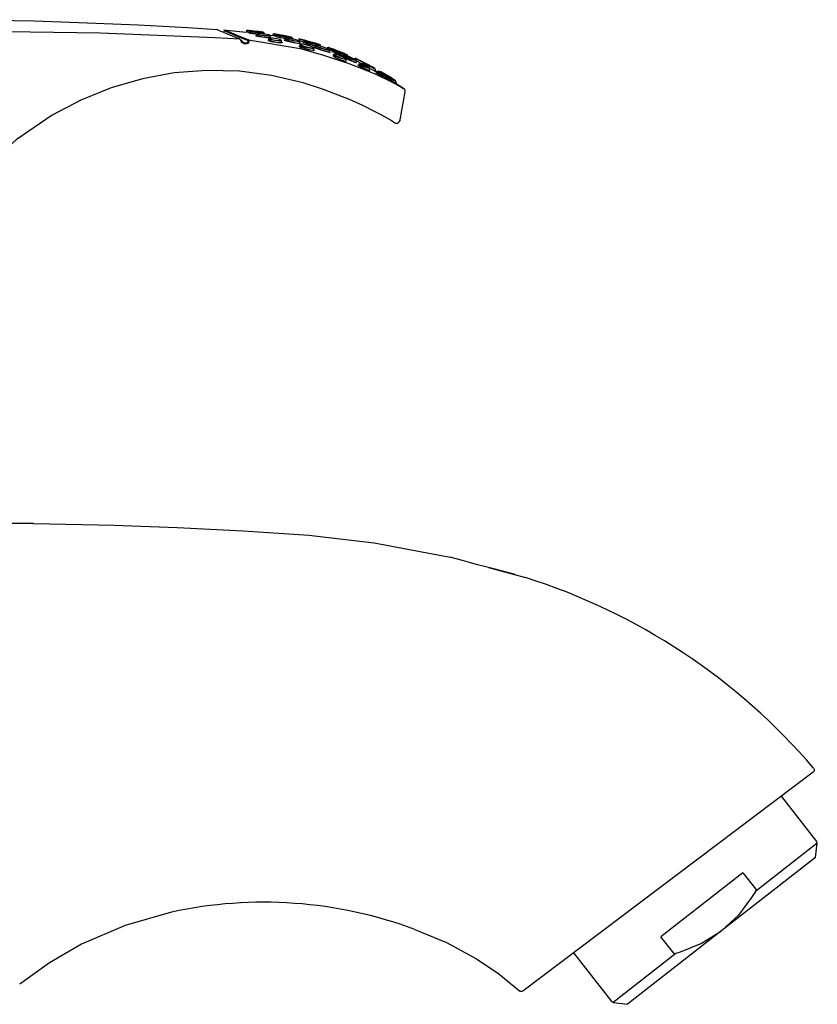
# Model space of a CAD drawing. Header units: millimetres. Extents: x -0.026 to 0.11, y 0 to 0.128.
import ezdxf

# ---------------------------------------------------------------- set-up
doc = ezdxf.new("R2010")
doc.units = ezdxf.units.MM
doc.layers.add('BLOCKS', color=3, linetype='Continuous')

msp = doc.modelspace()

# ---------------------------------------------------------------- linework, layer by layer
at = {"layer": 'BLOCKS'}
for p, q in [((0.05685474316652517, 0.1272671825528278), (0.05483817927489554, 0.1274813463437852)), ((0.05692657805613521, 0.1274811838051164), (0.05692657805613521, 0.1273481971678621)), ((0.05700779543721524, 0.127484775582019), (0.056973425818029, 0.1274887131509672)), ((0.05717434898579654, 0.1273527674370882), (0.05717434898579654, 0.1272631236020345)), ((0.05722991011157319, 0.1274025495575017), (0.05724553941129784, 0.1273938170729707)), ((0.05783320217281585, 0.1270974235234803), (0.05783320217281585, 0.1270084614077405)), ((0.0578893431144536, 0.1271473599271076), (0.05790535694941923, 0.1271318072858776)), ((0.05839303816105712, 0.1273153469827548), (0.05833715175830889, 0.127322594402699)), ((0.05857434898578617, 0.1270744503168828), (0.05857434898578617, 0.1271903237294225)), ((0.0593823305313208, 0.1271579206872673), (0.0593823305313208, 0.1270227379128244)), ((0.05895659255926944, 0.1266630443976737), (0.05895659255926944, 0.1265759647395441)), ((0.05901398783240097, 0.1267130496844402), (0.05903027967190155, 0.1266932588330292)), ((0.05930024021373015, 0.1269432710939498), (0.05905710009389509, 0.1269935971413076)), ((0.05913320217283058, 0.1268151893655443), (0.05913320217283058, 0.1269329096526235)), ((0.05972035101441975, 0.1270531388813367), (0.05973742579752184, 0.1270427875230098)), ((0.06015659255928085, 0.1263600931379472), (0.06015659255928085, 0.1264818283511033)), ((0.06050388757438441, 0.1267367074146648), (0.0605220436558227, 0.1267185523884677)), ((0.06116185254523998, 0.1266084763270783), (0.06116185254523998, 0.1267337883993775)), ((0.06172657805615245, 0.1266948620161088), (0.06172657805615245, 0.126556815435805)), ((0.06184436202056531, 0.1262798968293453), (0.06184436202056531, 0.1264083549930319)), ((0.06188382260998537, 0.1261552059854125), (0.06190385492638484, 0.1261283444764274)), ((0.0631220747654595, 0.1256544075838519), (0.0631220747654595, 0.1257899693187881)), ((0.06376714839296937, 0.1259656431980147), (0.06376714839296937, 0.1260444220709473)), ((0.06437657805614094, 0.1259145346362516), (0.06437657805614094, 0.1257890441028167)), ((0.06459102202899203, 0.1254641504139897), (0.06459102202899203, 0.1256073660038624)), ((0.06253804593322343, 0.1252319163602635), (0.06253803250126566, 0.1252318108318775)), ((0.06497526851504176, 0.1252459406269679), (0.06499555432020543, 0.1252162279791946)), ((0.06610822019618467, 0.1246207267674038), (0.06610822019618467, 0.124773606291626)), ((0.06687657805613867, 0.1249024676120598), (0.06687657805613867, 0.1247852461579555)), ((0.06703341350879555, 0.1245069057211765), (0.06703341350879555, 0.124665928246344)), ((0.06826995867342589, 0.1237521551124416), (0.06826995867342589, 0.1239196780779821)), ((0.06912338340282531, 0.1235002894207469), (0.06878676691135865, 0.1237100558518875)), ((0.06879594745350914, 0.1237069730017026), (0.06879594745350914, 0.1238790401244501)), ((0.0699478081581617, 0.1229509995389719), (0.0699478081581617, 0.1231308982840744)), ((0.07022177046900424, 0.1227330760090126), (0.07052121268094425, 0.1225759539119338)), ((0.07146640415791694, 0.1220402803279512), (0.07051866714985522, 0.1226308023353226)), ((0.0707013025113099, 0.1225645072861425), (0.0707013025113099, 0.1227502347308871)), ((0.07109640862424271, 0.1191926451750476), (0.07152920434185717, 0.1217755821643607)), ((0.07025520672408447, 0.119133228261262), (0.06944744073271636, 0.1195915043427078)), ((0.07921330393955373, 0.07793796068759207), (0.08264935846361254, 0.07700225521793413)), ((0.1091648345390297, 0.05907128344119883), (0.08238992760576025, 0.03889494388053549)), ((0.1095011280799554, 0.05268518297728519), (0.1062360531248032, 0.05686428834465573)), ((0.1095420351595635, 0.05253767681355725), (0.1095011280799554, 0.05268518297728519)), ((0.1095420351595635, 0.05253767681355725), (0.1038292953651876, 0.04807439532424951)), ((0.109379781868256, 0.05121622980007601), (0.1095420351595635, 0.05253767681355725)), ((0.109379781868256, 0.05121622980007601), (0.1007467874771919, 0.04447139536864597)), ((0.1026789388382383, 0.04978801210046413), (0.09512066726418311, 0.04388284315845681)), ((0.1026789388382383, 0.04978801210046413), (0.1038592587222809, 0.04827727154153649)), ((0.1007467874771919, 0.04447139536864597), (0.09204354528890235, 0.03767167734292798)), ((0.09630098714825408, 0.04237210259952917), (0.09512066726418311, 0.04388284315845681)), ((0.0870658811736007, 0.04241852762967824), (0.09058886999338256, 0.03790930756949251)), ((0.09650508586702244, 0.04235209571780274), (0.0907220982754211, 0.03783393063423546)), ((0.0907220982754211, 0.03783393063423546), (0.09058886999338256, 0.03790930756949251)), ((0.0907220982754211, 0.03783393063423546), (0.09204354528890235, 0.03767167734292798))]:
    msp.add_line(p, q, dxfattribs=at)
at = {"layer": 'BLOCKS', "flags": 128}
for points in [[(0.05420969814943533, 0.1274949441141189), (0.05148300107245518, 0.1276912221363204), (0.04691883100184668, 0.1279186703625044), (0.04303609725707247, 0.1280943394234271), (0.03983459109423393, 0.1282143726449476), (0.03731478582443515, 0.1282875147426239), (0.03547749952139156, 0.128328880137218), (0.03362904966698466, 0.128361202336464), (0.031568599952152, 0.1283877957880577), (0.02913253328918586, 0.1284091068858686), (0.0262728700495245, 0.1284242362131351), (0.02365276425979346, 0.1284319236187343), (0.02188922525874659, 0.1284346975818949), (0.02081116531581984, 0.1284355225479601), (0.01916308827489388, 0.1284353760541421), (0.01693900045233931, 0.1284316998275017), (0.01413856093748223, 0.1284181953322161), (0.01076090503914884, 0.1283788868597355), (0.00680400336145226, 0.1282762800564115), (0.002263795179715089, 0.1280353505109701), (-0.002866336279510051, 0.1275338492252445), (-0.008202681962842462, 0.1267121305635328)], [(0.0002949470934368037, 0.1270552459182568), (0.002318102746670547, 0.1271373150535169), (0.004341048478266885, 0.1272100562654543), (0.005689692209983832, 0.1272541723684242), (0.01108453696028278, 0.1273982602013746), (0.02187339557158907, 0.1275355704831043), (0.04342433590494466, 0.127230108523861), (0.05403550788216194, 0.1267908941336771), (0.05629294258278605, 0.1266610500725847)], [(0.05629294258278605, 0.1266610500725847), (0.0560026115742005, 0.126765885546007), (0.05504536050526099, 0.127154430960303), (0.05443630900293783, 0.1274205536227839), (0.05419405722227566, 0.127526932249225), (0.05421142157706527, 0.1275188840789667)], [(0.05486251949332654, 0.1274100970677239), (0.05482076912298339, 0.1273265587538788), (0.05476649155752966, 0.1272696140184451)], [(0.05699736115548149, 0.1265239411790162), (0.05586041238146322, 0.1269670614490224), (0.05515335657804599, 0.1272757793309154), (0.0549560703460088, 0.1273628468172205), (0.05490977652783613, 0.1273821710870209)], [(0.05501276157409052, 0.1274493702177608), (0.05505797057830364, 0.1274304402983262), (0.05525423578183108, 0.1273435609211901), (0.05595778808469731, 0.1270354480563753), (0.05708962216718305, 0.1265936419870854)], [(0.05716457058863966, 0.1272633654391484), (0.0571119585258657, 0.1272697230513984), (0.05695519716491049, 0.1272885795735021), (0.05687779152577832, 0.1272977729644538), (0.05687130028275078, 0.1272984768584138)], [(0.05692657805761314, 0.1273481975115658), (0.05693266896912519, 0.1273474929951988), (0.05700530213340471, 0.1273382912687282), (0.05715240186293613, 0.1273194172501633), (0.05717434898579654, 0.127316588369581)], [(0.05698193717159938, 0.1274877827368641), (0.05702085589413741, 0.127483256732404), (0.05713487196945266, 0.1274696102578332), (0.05731188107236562, 0.1274482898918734), (0.05753152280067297, 0.1274217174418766), (0.05776785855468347, 0.1273929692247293), (0.05799338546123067, 0.1273653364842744), (0.05818293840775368, 0.1273419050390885), (0.05831645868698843, 0.1273252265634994), (0.05837954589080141, 0.1273172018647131), (0.05837959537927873, 0.1273171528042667)], [(0.05711888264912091, 0.1272134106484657), (0.0571594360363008, 0.1272200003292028), (0.05717277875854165, 0.1272194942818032)], [(0.05783597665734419, 0.1270891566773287), (0.05770324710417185, 0.1271061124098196), (0.05746951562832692, 0.1271398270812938), (0.05728219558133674, 0.1271710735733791), (0.05716125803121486, 0.1271964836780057), (0.05711888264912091, 0.1272134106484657)], [(0.05717435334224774, 0.1272630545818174), (0.05717435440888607, 0.1272630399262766), (0.05721393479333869, 0.1272461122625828), (0.05732691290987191, 0.1272206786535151), (0.05750191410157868, 0.1271894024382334), (0.05772028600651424, 0.1271556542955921), (0.05784398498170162, 0.1271387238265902)], [(0.05717435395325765, 0.1273529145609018), (0.05717918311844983, 0.127355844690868), (0.05724511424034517, 0.1273580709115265), (0.05738058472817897, 0.1273506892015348), (0.05755534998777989, 0.1273358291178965)], [(0.05856567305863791, 0.1271903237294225), (0.05855703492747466, 0.1271846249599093), (0.05846827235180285, 0.127185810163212), (0.05831402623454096, 0.1271964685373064), (0.05811097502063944, 0.1272153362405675), (0.05788057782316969, 0.1272404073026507), (0.05764801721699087, 0.1272690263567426), (0.05744005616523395, 0.127298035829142), (0.05728153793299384, 0.1273240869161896), (0.05719131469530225, 0.1273441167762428), (0.05717435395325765, 0.1273529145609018), (0.05717435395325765, 0.1273529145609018)], [(0.05724553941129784, 0.1273938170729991), (0.05724567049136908, 0.1273937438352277), (0.05732913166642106, 0.1273737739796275), (0.05732952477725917, 0.1273736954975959), (0.05747686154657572, 0.1273476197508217), (0.05767016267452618, 0.1273185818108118), (0.05788633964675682, 0.127289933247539), (0.05810051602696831, 0.1272648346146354), (0.05828928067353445, 0.1272459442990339), (0.05843268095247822, 0.1272352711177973), (0.05851520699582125, 0.1272340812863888), (0.05852725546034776, 0.1272426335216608), (0.05849694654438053, 0.1272528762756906), (0.05839183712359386, 0.1272753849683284), (0.05822788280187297, 0.1273031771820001), (0.05802482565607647, 0.1273328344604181), (0.05780672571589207, 0.1273608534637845), (0.05759818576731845, 0.1273841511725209), (0.05742160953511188, 0.1274003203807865), (0.05729568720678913, 0.1274077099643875), (0.05723440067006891, 0.1274054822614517), (0.05722991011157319, 0.1274025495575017), (0.05722991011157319, 0.1274025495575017)], [(0.05783322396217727, 0.1270979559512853), (0.05783696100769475, 0.1271031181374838), (0.05789662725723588, 0.1271140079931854), (0.05795517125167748, 0.1271139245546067)], [(0.05912488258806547, 0.1269329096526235), (0.05911833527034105, 0.1269218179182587), (0.05903746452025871, 0.126915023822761), (0.05889589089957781, 0.1269193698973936), (0.05870960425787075, 0.1269340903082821), (0.05849784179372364, 0.1269575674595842), (0.05828273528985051, 0.1269874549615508), (0.05808833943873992, 0.1270206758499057), (0.05793808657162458, 0.1270535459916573), (0.05785083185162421, 0.1270821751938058), (0.05783322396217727, 0.1270979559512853), (0.05783322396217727, 0.1270979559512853)], [(0.05790535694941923, 0.1271318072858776), (0.05790560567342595, 0.1271315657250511), (0.05798570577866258, 0.1271030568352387), (0.05798622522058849, 0.1271029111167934), (0.05812506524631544, 0.1270700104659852), (0.0583047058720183, 0.1270367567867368), (0.0585034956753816, 0.1270068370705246), (0.05869920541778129, 0.1269833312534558), (0.05887137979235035, 0.1269685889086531), (0.05900223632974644, 0.1269642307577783), (0.05907699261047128, 0.1269710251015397), (0.05908643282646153, 0.1269883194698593), (0.05905634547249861, 0.1270045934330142), (0.05895601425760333, 0.1270355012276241), (0.05880221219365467, 0.1270697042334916), (0.05861430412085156, 0.1271029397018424), (0.05841440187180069, 0.1271314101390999), (0.05822409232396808, 0.1271521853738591), (0.05806292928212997, 0.1271632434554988), (0.05794794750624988, 0.1271634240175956), (0.05789279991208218, 0.1271525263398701), (0.0578893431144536, 0.1271473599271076), (0.0578893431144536, 0.1271473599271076)], [(0.05830373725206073, 0.1272448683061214), (0.05842431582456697, 0.1272258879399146), (0.05853738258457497, 0.1272034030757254), (0.05856998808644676, 0.1271931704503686)], [(0.05967815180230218, 0.1270575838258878), (0.05956796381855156, 0.1270764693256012), (0.05942921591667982, 0.127099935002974), (0.059382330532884, 0.1271076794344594)], [(0.05944047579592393, 0.1271570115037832), (0.05948466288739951, 0.1271492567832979), (0.05961542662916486, 0.1271257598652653), (0.0598201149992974, 0.1270884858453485), (0.06007473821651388, 0.1270413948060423), (0.06034734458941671, 0.1269900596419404), (0.06060465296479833, 0.1269406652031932), (0.0608182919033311, 0.1268988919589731), (0.06096793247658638, 0.1268691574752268), (0.06103861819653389, 0.1268548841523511), (0.06103866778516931, 0.126854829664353)], [(0.056533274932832, 0.1262946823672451), (0.05652329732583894, 0.1263070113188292), (0.05643655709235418, 0.126445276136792), (0.05637019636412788, 0.1265711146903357), (0.05631479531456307, 0.1266462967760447), (0.05629294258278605, 0.1266610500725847)], [(0.05637440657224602, 0.1265799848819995), (0.05639630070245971, 0.1265698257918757), (0.05645155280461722, 0.1265240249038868), (0.05651454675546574, 0.1264519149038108), (0.05659711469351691, 0.1263688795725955)], [(0.05659711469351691, 0.1263688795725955), (0.05659846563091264, 0.1263704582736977), (0.05659661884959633, 0.1263683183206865), (0.05659166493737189, 0.1263625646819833), (0.05658384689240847, 0.12635347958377), (0.05657354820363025, 0.1263415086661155), (0.05656127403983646, 0.1263272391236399), (0.05654762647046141, 0.1263113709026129), (0.056533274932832, 0.1262946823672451)], [(0.05702888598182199, 0.1262508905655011), (0.05690064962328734, 0.1262000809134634), (0.05676299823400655, 0.1261939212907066), (0.05662653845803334, 0.126233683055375), (0.056533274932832, 0.1262946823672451)], [(0.05659711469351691, 0.1263688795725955), (0.05666985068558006, 0.126323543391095), (0.05671189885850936, 0.1263110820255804)], [(0.05671189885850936, 0.1263110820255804), (0.0567746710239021, 0.1262924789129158), (0.05688074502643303, 0.1262939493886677), (0.05696429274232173, 0.1263203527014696), (0.05698117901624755, 0.1263290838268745)], [(0.05698117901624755, 0.1263290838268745), (0.05698433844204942, 0.1263308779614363), (0.05702800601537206, 0.1263652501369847), (0.05704883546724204, 0.1263956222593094), (0.05705789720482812, 0.1264247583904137), (0.05705870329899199, 0.1264324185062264), (0.05705441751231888, 0.1264661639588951), (0.0570346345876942, 0.1264996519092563), (0.05699736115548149, 0.1265239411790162)], [(0.05698117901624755, 0.1263290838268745), (0.05698468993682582, 0.1263233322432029), (0.05698912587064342, 0.1263160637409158), (0.05699439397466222, 0.1263074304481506), (0.05700038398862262, 0.1262976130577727), (0.05700697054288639, 0.1262868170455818), (0.05701401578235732, 0.1262752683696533), (0.05702137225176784, 0.126263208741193), (0.05702888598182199, 0.1262508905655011)], [(0.05708962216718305, 0.1265936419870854), (0.05707518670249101, 0.1265927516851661), (0.05706088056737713, 0.1265892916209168), (0.05704707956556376, 0.1265833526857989), (0.05703414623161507, 0.1265750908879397), (0.05702242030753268, 0.1265647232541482), (0.05701220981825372, 0.1265525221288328), (0.05700378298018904, 0.1265388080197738), (0.05699736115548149, 0.1265239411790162)], [(0.05708962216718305, 0.1265936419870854), (0.0571247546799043, 0.1265570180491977), (0.05714003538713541, 0.1265015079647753), (0.05713851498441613, 0.1264432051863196), (0.05712050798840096, 0.1263774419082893), (0.05709085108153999, 0.1263212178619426), (0.05702888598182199, 0.1262508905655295)], [(0.05708962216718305, 0.1265936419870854), (0.061874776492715, 0.1257666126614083), (0.06263103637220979, 0.1255644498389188)], [(0.05777719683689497, 0.1269586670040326), (0.05781349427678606, 0.1269753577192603), (0.05783454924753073, 0.1269762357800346)], [(0.05911903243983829, 0.1267978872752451), (0.05917162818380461, 0.1267729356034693), (0.05917240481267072, 0.1267597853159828), (0.05911284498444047, 0.1267474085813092), (0.05898254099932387, 0.1267478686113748), (0.0587939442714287, 0.1267612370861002), (0.05856726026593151, 0.1267861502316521), (0.05832910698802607, 0.1268197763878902), (0.05810849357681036, 0.1268581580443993), (0.05793157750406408, 0.1268968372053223), (0.05781756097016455, 0.1269315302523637), (0.05777719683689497, 0.1269586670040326), (0.05777719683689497, 0.1269586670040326)], [(0.05784950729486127, 0.127016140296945), (0.05783322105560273, 0.1270080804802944), (0.05783322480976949, 0.1270080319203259), (0.05787072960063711, 0.1269809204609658), (0.05797670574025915, 0.1269461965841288), (0.05814115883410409, 0.1269074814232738), (0.05834624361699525, 0.126869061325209), (0.05856764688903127, 0.1268353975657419), (0.05877840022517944, 0.1268104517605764), (0.0589537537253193, 0.1267970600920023), (0.05907491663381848, 0.1267965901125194), (0.05913030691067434, 0.1268089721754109), (0.05912996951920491, 0.1268151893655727)], [(0.05889939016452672, 0.1265261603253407), (0.05893147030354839, 0.126547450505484), (0.0589590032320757, 0.1265498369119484)], [(0.06014819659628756, 0.1263490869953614), (0.06019385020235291, 0.1263202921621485), (0.06019502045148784, 0.1263039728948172), (0.06014214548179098, 0.1262870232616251), (0.06002418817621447, 0.126285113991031), (0.0598509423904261, 0.1262987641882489), (0.05964021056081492, 0.1263265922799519), (0.05941736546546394, 0.1263650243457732), (0.05921054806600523, 0.1264090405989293), (0.0590447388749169, 0.1264534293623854), (0.05893784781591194, 0.1264936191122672), (0.05889939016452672, 0.1265261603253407), (0.05889939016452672, 0.1265261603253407)], [(0.05897580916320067, 0.1265890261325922), (0.05895662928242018, 0.1265752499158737), (0.05895665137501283, 0.1265750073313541), (0.05899219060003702, 0.1265426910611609), (0.05909101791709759, 0.1265024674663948), (0.05924431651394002, 0.1264580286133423), (0.05943552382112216, 0.126413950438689), (0.0596415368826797, 0.1263754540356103), (0.05983633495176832, 0.1263475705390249), (0.05999646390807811, 0.126333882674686), (0.06010547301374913, 0.1263357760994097), (0.06015431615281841, 0.1263527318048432), (0.06015381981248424, 0.1263600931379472)], [(0.05895663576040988, 0.1266639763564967), (0.05895941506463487, 0.1266694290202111), (0.05901281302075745, 0.1266843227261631), (0.05904823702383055, 0.1266851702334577)], [(0.060102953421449, 0.1265168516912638), (0.06011937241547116, 0.1265109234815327), (0.06015176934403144, 0.126490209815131), (0.06014392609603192, 0.126468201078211), (0.060071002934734, 0.1264582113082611), (0.05994260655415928, 0.126461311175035), (0.05977357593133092, 0.1264765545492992), (0.05958037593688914, 0.1265020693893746), (0.05938207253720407, 0.126535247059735), (0.05920061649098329, 0.1265726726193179), (0.05905859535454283, 0.1266102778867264), (0.05897472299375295, 0.1266438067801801), (0.05895663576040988, 0.1266639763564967), (0.05895663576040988, 0.1266639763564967)], [(0.05903027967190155, 0.1266932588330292), (0.05903059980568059, 0.1266928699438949), (0.05910693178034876, 0.1266595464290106), (0.05910760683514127, 0.1266593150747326), (0.05923799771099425, 0.1266216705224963), (0.05940458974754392, 0.1265841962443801), (0.05958664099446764, 0.12655096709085), (0.05976399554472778, 0.1265254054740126), (0.059919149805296, 0.1265101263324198), (0.06003699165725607, 0.1265070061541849), (0.06010390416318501, 0.1265169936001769), (0.06011107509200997, 0.1265390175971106), (0.06008131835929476, 0.1265597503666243), (0.05998593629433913, 0.1265972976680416), (0.05984230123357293, 0.1266373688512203), (0.0596694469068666, 0.1266747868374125), (0.05948757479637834, 0.126705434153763), (0.05931533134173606, 0.1267264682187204), (0.05916952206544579, 0.1267360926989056), (0.05906554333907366, 0.1267333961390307), (0.05901653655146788, 0.1267185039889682), (0.05901398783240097, 0.1267130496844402), (0.05901398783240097, 0.1267130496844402)], [(0.0590496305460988, 0.1269685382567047), (0.05909597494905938, 0.1269553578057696), (0.05912853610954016, 0.1269390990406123)], [(0.05967036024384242, 0.126911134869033), (0.05959113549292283, 0.1269256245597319), (0.05941756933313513, 0.1269569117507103), (0.05933163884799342, 0.1269721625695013), (0.05932429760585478, 0.1269733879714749)], [(0.05938233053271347, 0.1270227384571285), (0.05938927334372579, 0.1270215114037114), (0.05947053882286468, 0.1270062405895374), (0.05963468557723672, 0.126974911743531), (0.05964690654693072, 0.1269725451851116)], [(0.06046835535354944, 0.1266695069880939), (0.06022220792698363, 0.1267177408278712), (0.05997355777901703, 0.1267698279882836), (0.05977592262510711, 0.1268151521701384), (0.05964868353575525, 0.1268495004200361), (0.05960347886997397, 0.126870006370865)], [(0.05966185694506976, 0.126919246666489), (0.05966187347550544, 0.1269190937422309), (0.05970428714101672, 0.12689871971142), (0.05982373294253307, 0.126864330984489), (0.06000927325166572, 0.1268189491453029), (0.06024271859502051, 0.1267667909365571), (0.06045366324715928, 0.1267227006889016)], [(0.05966185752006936, 0.1270039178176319), (0.05966683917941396, 0.1270066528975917), (0.0597360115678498, 0.1270049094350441), (0.05987814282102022, 0.1269887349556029), (0.06005875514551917, 0.1269624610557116)], [(0.0611527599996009, 0.1267337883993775), (0.06114378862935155, 0.1267285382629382), (0.06105102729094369, 0.1267363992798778), (0.06088972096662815, 0.1267587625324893), (0.06067547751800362, 0.1267931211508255), (0.0604291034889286, 0.1268359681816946), (0.06017732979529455, 0.1268827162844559), (0.05995066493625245, 0.1269279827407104), (0.05977799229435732, 0.1269663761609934), (0.05968026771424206, 0.1269934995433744), (0.05966185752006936, 0.1270039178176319), (0.05966185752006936, 0.1270039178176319)], [(0.05973742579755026, 0.1270427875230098), (0.0597375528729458, 0.1270427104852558), (0.05982793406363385, 0.1270158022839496), (0.05982888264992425, 0.1270155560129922), (0.05999026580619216, 0.1269771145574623), (0.06020212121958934, 0.1269317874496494), (0.0604374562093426, 0.126884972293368), (0.06066775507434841, 0.1268420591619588), (0.06086802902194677, 0.1268076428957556), (0.06101882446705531, 0.1267852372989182), (0.06110554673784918, 0.1267773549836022), (0.06111814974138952, 0.1267852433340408), (0.06108521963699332, 0.1267986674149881), (0.06097041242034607, 0.126831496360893), (0.06079047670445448, 0.1268748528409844), (0.0605685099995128, 0.1269227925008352), (0.06033253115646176, 0.126969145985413), (0.06010956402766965, 0.1270087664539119), (0.05992251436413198, 0.127037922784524), (0.05978966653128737, 0.1270541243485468), (0.05972500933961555, 0.1270558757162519), (0.05972035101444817, 0.1270531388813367), (0.05972035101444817, 0.1270531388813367)], [(0.06038499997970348, 0.1265549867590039), (0.06042106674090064, 0.1265692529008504), (0.06044578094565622, 0.1265685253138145)], [(0.06182972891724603, 0.1262656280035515), (0.0618783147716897, 0.1262389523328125), (0.06188003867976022, 0.1262257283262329), (0.06181994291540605, 0.1262179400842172), (0.06168276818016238, 0.1262300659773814), (0.06147959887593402, 0.1262613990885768), (0.06123306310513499, 0.1263083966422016), (0.06097478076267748, 0.1263649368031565), (0.06073790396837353, 0.126423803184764), (0.06054989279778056, 0.1264782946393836), (0.06042907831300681, 0.1265230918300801), (0.06038499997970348, 0.1265549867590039), (0.06038499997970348, 0.1265549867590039)], [(0.0604781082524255, 0.1266181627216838), (0.06044438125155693, 0.1266038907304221), (0.06044445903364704, 0.1266032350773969), (0.0604855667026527, 0.1265719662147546), (0.06059848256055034, 0.1265271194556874), (0.06077421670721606, 0.126472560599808), (0.06099563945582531, 0.1264136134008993), (0.06123708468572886, 0.126356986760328), (0.06146756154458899, 0.1263099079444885), (0.06165750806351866, 0.1262785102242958), (0.06178576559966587, 0.1262663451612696), (0.061841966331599, 0.1262741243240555), (0.06184126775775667, 0.1262798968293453)], [(0.06044438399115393, 0.12668782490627), (0.06044805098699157, 0.1266927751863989), (0.0605102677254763, 0.1266999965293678), (0.06059765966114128, 0.1266939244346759)], [(0.06183561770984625, 0.1264083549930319), (0.06182914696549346, 0.1263974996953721), (0.06174513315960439, 0.1263971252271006), (0.06159782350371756, 0.1264130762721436), (0.06140203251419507, 0.12644328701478), (0.06117561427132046, 0.1264848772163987), (0.06094143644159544, 0.1265338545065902), (0.06072706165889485, 0.1265849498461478), (0.06056063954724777, 0.1266320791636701), (0.06046417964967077, 0.1266694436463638), (0.06044438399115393, 0.12668782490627), (0.06044438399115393, 0.12668782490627)], [(0.0605220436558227, 0.1267185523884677), (0.06052228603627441, 0.1267183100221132), (0.06061048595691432, 0.1266814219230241), (0.0606119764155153, 0.1266809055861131), (0.06076673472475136, 0.1266337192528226), (0.06096609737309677, 0.1265825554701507), (0.06118388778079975, 0.126533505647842), (0.06139447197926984, 0.1264918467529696), (0.06157658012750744, 0.1264615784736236), (0.06171360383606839, 0.1264455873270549), (0.06179176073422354, 0.1264459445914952), (0.06180124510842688, 0.1264630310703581), (0.06176755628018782, 0.1264835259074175), (0.06165571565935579, 0.126526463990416), (0.06148422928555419, 0.1265779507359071), (0.06127677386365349, 0.1266307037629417), (0.06105962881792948, 0.1266781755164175), (0.06085629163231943, 0.126715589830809), (0.06068608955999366, 0.1267398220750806), (0.06056517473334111, 0.1267488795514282), (0.06050730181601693, 0.1267416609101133), (0.06050388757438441, 0.1267367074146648), (0.06050388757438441, 0.1267367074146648)], [(0.06224855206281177, 0.1265065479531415), (0.06218304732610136, 0.1265231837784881), (0.06193475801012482, 0.1265849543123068), (0.0617784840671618, 0.1266232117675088), (0.06172657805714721, 0.1266356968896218)], [(0.06172657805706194, 0.1265568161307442), (0.06173454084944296, 0.1265547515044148), (0.06182350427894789, 0.1265308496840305), (0.06182910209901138, 0.1265293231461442)], [(0.06177278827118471, 0.1264458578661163), (0.06180309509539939, 0.1264350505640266), (0.06183932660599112, 0.1264145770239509)], [(0.06178828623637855, 0.1266843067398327), (0.06183754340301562, 0.1266718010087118), (0.06198584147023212, 0.1266334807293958), (0.06222146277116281, 0.1265716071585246), (0.06251558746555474, 0.1264927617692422), (0.06282710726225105, 0.1264072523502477), (0.06311503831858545, 0.1263263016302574), (0.06334878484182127, 0.1262591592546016), (0.06351081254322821, 0.1262118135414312), (0.06358716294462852, 0.1261892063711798), (0.06358716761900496, 0.1261891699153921)], [(0.06216253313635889, 0.1263787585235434), (0.06195443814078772, 0.1264336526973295), (0.06185461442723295, 0.1264595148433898)], [(0.06190385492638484, 0.1261283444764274), (0.06190420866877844, 0.1261278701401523), (0.06199123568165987, 0.1260799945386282), (0.06199383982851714, 0.1260788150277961), (0.06214411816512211, 0.1260194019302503), (0.06233241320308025, 0.1259578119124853), (0.062532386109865, 0.1259018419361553), (0.06272159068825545, 0.1258571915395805), (0.06288359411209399, 0.1258274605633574), (0.06300556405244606, 0.125815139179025), (0.06307449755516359, 0.1258221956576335), (0.06308059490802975, 0.1258479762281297), (0.06304517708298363, 0.1258771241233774), (0.06293477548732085, 0.1259325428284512), (0.06277038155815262, 0.1259950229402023), (0.06257683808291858, 0.1260556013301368), (0.06237879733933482, 0.1261073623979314), (0.06219605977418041, 0.1261459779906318), (0.06204401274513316, 0.1261688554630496), (0.06193620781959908, 0.1261741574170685), (0.06188593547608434, 0.1261605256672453), (0.06188382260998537, 0.1261552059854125), (0.06188382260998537, 0.1261552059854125)], [(0.06210486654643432, 0.1263444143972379), (0.06214719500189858, 0.1263450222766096), (0.06228063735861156, 0.1263201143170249), (0.06249727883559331, 0.1262693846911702), (0.06266411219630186, 0.1262256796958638)], [(0.0632184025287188, 0.1259968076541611), (0.06304256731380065, 0.1260457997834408), (0.06275028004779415, 0.1261299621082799), (0.06248834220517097, 0.1262081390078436), (0.06228343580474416, 0.1262728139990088), (0.06215231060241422, 0.1263191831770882), (0.06210486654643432, 0.1263444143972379)], [(0.06216715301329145, 0.1263928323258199), (0.06216720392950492, 0.1263924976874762), (0.0622118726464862, 0.1263675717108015), (0.06233548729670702, 0.1263211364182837), (0.0625286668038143, 0.1262563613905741), (0.0627756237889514, 0.1261780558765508), (0.06305120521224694, 0.1260937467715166), (0.06324616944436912, 0.1260360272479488)], [(0.06375790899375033, 0.1260444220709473), (0.06374852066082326, 0.1260400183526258), (0.06365373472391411, 0.1260569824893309), (0.06348893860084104, 0.1260950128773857), (0.06326643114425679, 0.1261507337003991), (0.06300430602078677, 0.1262193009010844), (0.0627304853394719, 0.1262934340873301), (0.06248118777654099, 0.1263637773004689), (0.06229199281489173, 0.1264210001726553), (0.06218665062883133, 0.1264584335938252), (0.06216715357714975, 0.1264708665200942), (0.06216715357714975, 0.1264708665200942)], [(0.06222956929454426, 0.1265192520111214), (0.06224787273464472, 0.1265068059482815), (0.06234456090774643, 0.1264700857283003), (0.06234679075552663, 0.126469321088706), (0.06252445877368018, 0.1264120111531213), (0.0627585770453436, 0.1263415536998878), (0.06301573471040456, 0.1262672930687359), (0.06326191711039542, 0.126198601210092), (0.06347089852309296, 0.1261427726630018), (0.06362568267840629, 0.1261046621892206), (0.06371471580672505, 0.1260876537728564), (0.06372790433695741, 0.1260942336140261), (0.06369298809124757, 0.1261117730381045), (0.06356786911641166, 0.1261594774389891), (0.06336894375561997, 0.1262262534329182), (0.0631246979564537, 0.1263017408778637), (0.06286952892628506, 0.1263750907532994), (0.06263348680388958, 0.1264380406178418), (0.06243881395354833, 0.1264853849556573), (0.06230156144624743, 0.1265139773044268), (0.06223445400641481, 0.126521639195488), (0.06222956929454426, 0.1265192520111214)], [(0.06176055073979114, 0.1259769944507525), (0.0617896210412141, 0.1259978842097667), (0.06182444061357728, 0.1259987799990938)], [(0.0631174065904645, 0.1256462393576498), (0.0631538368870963, 0.1256183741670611), (0.06315666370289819, 0.1256001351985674), (0.06310647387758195, 0.1255830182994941), (0.06298589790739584, 0.1255885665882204), (0.06280085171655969, 0.1256182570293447), (0.0625694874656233, 0.1256701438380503), (0.06232328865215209, 0.1257372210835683), (0.06209729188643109, 0.1258093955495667), (0.06191898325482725, 0.1258771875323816), (0.06180451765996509, 0.1259337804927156), (0.06176055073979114, 0.1259769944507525), (0.06176055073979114, 0.1259769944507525)], [(0.06183693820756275, 0.1260366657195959), (0.06182212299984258, 0.1260251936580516), (0.0618224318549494, 0.1260231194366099), (0.06186306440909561, 0.1259819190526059), (0.06196957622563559, 0.1259252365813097), (0.06213546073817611, 0.1258573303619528), (0.06234568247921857, 0.1257850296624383), (0.062574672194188, 0.1257178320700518), (0.06278984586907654, 0.1256658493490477), (0.06296192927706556, 0.1256361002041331), (0.06307404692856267, 0.1256305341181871), (0.06312070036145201, 0.1256476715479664), (0.06311972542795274, 0.1256544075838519)], [(0.06182213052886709, 0.1261070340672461), (0.06182442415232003, 0.1261123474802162), (0.06187882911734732, 0.1261259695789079), (0.06191024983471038, 0.1261245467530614)], [(0.06306530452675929, 0.1258354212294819), (0.06307818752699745, 0.1258294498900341), (0.06311647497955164, 0.1258003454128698), (0.06310985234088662, 0.1257746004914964), (0.06303526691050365, 0.125767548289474), (0.06290332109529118, 0.1257798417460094), (0.06272808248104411, 0.1258095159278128), (0.06252343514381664, 0.1258540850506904), (0.06230715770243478, 0.1259099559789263), (0.06210353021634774, 0.1259714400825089), (0.06194103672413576, 0.1260307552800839), (0.06184414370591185, 0.126079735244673), (0.06182213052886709, 0.1261070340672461), (0.06182213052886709, 0.1261070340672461)], [(0.06263103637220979, 0.1255644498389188), (0.06402207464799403, 0.1251581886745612), (0.06635444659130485, 0.1243982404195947), (0.06770857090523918, 0.1238886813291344), (0.06890272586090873, 0.1233780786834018), (0.07022177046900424, 0.1227330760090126)], [(0.0631271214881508, 0.125898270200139), (0.0631597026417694, 0.1259082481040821), (0.06318799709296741, 0.1259045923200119)], [(0.06457530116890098, 0.1254536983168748), (0.06462022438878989, 0.1254244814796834), (0.06462269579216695, 0.1254125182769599), (0.06456749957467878, 0.1254109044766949), (0.06443248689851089, 0.1254378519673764), (0.06422510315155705, 0.125492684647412), (0.06397090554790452, 0.1255685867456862), (0.06370775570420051, 0.1256539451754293), (0.06347180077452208, 0.1257368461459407), (0.06328837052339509, 0.1258083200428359), (0.06317139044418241, 0.125862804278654), (0.0631271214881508, 0.125898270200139), (0.0631271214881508, 0.125898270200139)], [(0.06319104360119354, 0.1259461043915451), (0.06319126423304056, 0.1259448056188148), (0.06323241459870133, 0.1259106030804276), (0.0633417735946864, 0.1258560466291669), (0.06351326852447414, 0.1257844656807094), (0.06373388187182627, 0.1257014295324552), (0.06397993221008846, 0.1256159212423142), (0.06421762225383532, 0.1255398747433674), (0.06441154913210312, 0.1254849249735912), (0.06453781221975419, 0.1254579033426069), (0.06458944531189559, 0.1254594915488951), (0.06458855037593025, 0.1254641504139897)], [(0.06458271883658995, 0.1256073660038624), (0.06457681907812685, 0.1255979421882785), (0.06449772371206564, 0.1256058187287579), (0.06435882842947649, 0.1256348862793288), (0.06417074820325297, 0.1256824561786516), (0.0639467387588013, 0.1257451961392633), (0.06370794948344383, 0.1258175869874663), (0.06348477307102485, 0.1258911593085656), (0.06331087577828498, 0.1259557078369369), (0.06321137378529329, 0.1260024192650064), (0.06319104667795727, 0.1260224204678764), (0.06319104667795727, 0.1260224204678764)], [(0.06325509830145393, 0.1260702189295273), (0.06327399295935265, 0.1260501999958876), (0.06336292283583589, 0.1260050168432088), (0.06336653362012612, 0.1260034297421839), (0.06352828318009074, 0.125938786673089), (0.06373588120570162, 0.1258650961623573), (0.06395801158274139, 0.1257925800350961), (0.06416640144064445, 0.1257297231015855), (0.06434137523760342, 0.1256820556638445), (0.06447059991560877, 0.1256529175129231), (0.0645441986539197, 0.1256450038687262), (0.06455290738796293, 0.1256599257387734), (0.06451870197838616, 0.1256839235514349), (0.06440278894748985, 0.1257400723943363), (0.0642233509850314, 0.1258123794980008), (0.06400895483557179, 0.1258889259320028), (0.06379027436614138, 0.1259590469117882), (0.06359124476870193, 0.1260158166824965), (0.0634282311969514, 0.1260554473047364), (0.06331339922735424, 0.1260756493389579), (0.06325824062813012, 0.1260744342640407), (0.06325509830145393, 0.1260702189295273)], [(0.06495584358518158, 0.1256605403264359), (0.06477062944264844, 0.125725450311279), (0.06455277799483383, 0.1258004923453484), (0.06441920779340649, 0.1258459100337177), (0.06437657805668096, 0.1258602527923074)], [(0.06437657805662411, 0.1257890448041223), (0.06438399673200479, 0.1257862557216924), (0.06445703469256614, 0.1257583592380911), (0.0646010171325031, 0.1257027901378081), (0.06480709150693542, 0.1256221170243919), (0.06506189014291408, 0.1255205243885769), (0.06534164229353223, 0.1254065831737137), (0.0655901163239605, 0.1253031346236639)], [(0.06444299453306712, 0.1259074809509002), (0.06448303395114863, 0.1258931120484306), (0.06460848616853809, 0.1258476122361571), (0.06481309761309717, 0.1257724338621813), (0.06506881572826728, 0.1256768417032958), (0.06533364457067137, 0.1255758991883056), (0.06557020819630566, 0.1254840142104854), (0.06575613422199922, 0.125410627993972), (0.06588324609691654, 0.125359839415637), (0.06594278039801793, 0.1253358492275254), (0.0659427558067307, 0.125335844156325)], [(0.06484087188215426, 0.1255473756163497), (0.06476686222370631, 0.1255751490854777), (0.06455418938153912, 0.1256535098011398)], [(0.06583720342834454, 0.1250781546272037), (0.065601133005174, 0.1251708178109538), (0.0653396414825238, 0.1252754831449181), (0.06511275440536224, 0.1253683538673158), (0.06493995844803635, 0.1254418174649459), (0.06483059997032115, 0.1254922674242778), (0.06479010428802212, 0.1255179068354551)], [(0.06479010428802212, 0.1255179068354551), (0.06482521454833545, 0.1255144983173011), (0.0649427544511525, 0.1254794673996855), (0.06514103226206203, 0.1254108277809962), (0.06539619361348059, 0.1253151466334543), (0.06566521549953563, 0.1252078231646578), (0.06584033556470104, 0.1251339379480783)], [(0.06485723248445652, 0.1255648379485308), (0.06485732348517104, 0.1255643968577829), (0.06489508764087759, 0.1255391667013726), (0.06499733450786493, 0.1254886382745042), (0.06515890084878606, 0.1254150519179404), (0.06537104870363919, 0.1253220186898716), (0.06561555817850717, 0.1252171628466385), (0.06581270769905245, 0.1251342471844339)], [(0.06624977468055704, 0.1251210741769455), (0.06624144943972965, 0.1251185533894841), (0.0661633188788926, 0.1251408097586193), (0.06602789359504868, 0.1251860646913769), (0.06584086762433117, 0.125252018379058), (0.06561284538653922, 0.1253347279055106), (0.0653664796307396, 0.1254260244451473), (0.06513786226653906, 0.1255130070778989), (0.06496564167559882, 0.1255817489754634), (0.06487317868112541, 0.1256233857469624), (0.06485723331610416, 0.1256350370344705), (0.06485723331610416, 0.1256350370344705)], [(0.06492448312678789, 0.1256819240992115), (0.06493931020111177, 0.1256702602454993), (0.06502137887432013, 0.1256303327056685), (0.06502531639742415, 0.1256285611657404), (0.06518552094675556, 0.1255597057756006), (0.06539819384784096, 0.1254725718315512), (0.06562738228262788, 0.1253811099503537), (0.06583951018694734, 0.1252982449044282), (0.06601350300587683, 0.1252321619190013), (0.06613949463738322, 0.1251868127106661), (0.06621218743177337, 0.1251645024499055), (0.06622358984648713, 0.1251682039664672), (0.06619519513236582, 0.1251856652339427), (0.06608541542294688, 0.1252396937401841), (0.06590530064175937, 0.1253201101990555), (0.06568483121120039, 0.1254126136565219), (0.06546018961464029, 0.1255019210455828), (0.0652589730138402, 0.1255776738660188), (0.06509745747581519, 0.1256346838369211), (0.06498488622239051, 0.1256705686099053), (0.06492895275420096, 0.1256833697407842), (0.06492448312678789, 0.1256819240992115)], [(0.06499555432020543, 0.1252162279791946), (0.06499592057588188, 0.125215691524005), (0.06507822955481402, 0.1251601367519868), (0.06508462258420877, 0.125156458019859), (0.06523299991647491, 0.1250802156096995), (0.06541462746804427, 0.1249998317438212), (0.06560035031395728, 0.1249268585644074), (0.06576892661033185, 0.1248683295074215), (0.06590821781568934, 0.124827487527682), (0.0660108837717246, 0.1248061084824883), (0.0660683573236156, 0.1248065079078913), (0.06607211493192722, 0.1248292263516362), (0.06603744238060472, 0.1248613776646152), (0.06592873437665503, 0.1249283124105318), (0.06576724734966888, 0.1250085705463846), (0.0655822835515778, 0.1250882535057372), (0.0654006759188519, 0.1251570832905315), (0.0652399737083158, 0.1252097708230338), (0.06511027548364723, 0.1252440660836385), (0.06501920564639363, 0.1252583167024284), (0.06497671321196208, 0.1252498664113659), (0.06497526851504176, 0.1252459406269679), (0.06497526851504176, 0.1252459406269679)], [(0.06490829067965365, 0.1251256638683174), (0.06490907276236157, 0.1251218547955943), (0.06494739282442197, 0.1250782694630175), (0.06504252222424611, 0.1250135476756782), (0.06519271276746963, 0.1249307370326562), (0.06538870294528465, 0.1248366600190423), (0.0656076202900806, 0.1247436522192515), (0.06581405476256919, 0.1246674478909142), (0.06597415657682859, 0.1246201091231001), (0.06607189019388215, 0.1246044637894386), (0.0661078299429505, 0.1246170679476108), (0.06610698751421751, 0.1246207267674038)], [(0.06490830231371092, 0.1251993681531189), (0.06490987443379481, 0.1252032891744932), (0.06495614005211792, 0.1252117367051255), (0.06501408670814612, 0.1252034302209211)], [(0.06606924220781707, 0.1248118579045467), (0.06610275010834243, 0.1247833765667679), (0.06609868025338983, 0.1247606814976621), (0.06603611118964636, 0.1247602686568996), (0.06592432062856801, 0.1247816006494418), (0.06577263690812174, 0.1248223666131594), (0.0655890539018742, 0.1248807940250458), (0.06538679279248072, 0.1249536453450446), (0.06518899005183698, 0.1250338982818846), (0.06502739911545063, 0.1251100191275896), (0.06493079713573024, 0.1251691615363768), (0.06490830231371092, 0.1251993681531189), (0.06490830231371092, 0.1251993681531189)], [(0.06576463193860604, 0.1250285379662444), (0.06579091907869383, 0.1250315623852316), (0.0658868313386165, 0.1250058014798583), (0.06600520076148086, 0.1249639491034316)], [(0.0670013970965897, 0.124508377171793), (0.06700563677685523, 0.1245059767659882), (0.06705925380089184, 0.1244667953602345), (0.06706128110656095, 0.124458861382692), (0.06701671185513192, 0.1244645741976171), (0.0668984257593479, 0.1245044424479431), (0.06670963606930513, 0.1245786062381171), (0.0664789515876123, 0.124675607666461), (0.06624725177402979, 0.1247776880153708), (0.06604720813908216, 0.1248701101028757), (0.06589639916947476, 0.1249445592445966), (0.06580145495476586, 0.1249975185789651), (0.06576463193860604, 0.1250285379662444)], [(0.06583343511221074, 0.1250747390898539), (0.06583370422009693, 0.1250735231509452), (0.06586747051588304, 0.1250436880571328), (0.06595525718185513, 0.124990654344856), (0.0660947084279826, 0.1249160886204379), (0.06627969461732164, 0.1248235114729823), (0.06649396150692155, 0.1247212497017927), (0.0667072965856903, 0.124624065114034), (0.06688189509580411, 0.1245497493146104), (0.0669912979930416, 0.1245097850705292), (0.06703253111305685, 0.1245040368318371), (0.06703185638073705, 0.1245069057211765)], [(0.06702692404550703, 0.124665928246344), (0.06702150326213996, 0.1246602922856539), (0.06695790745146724, 0.1246752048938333), (0.0668468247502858, 0.1247113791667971), (0.06669271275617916, 0.1247671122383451), (0.06650225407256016, 0.1248401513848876), (0.06629166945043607, 0.1249247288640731), (0.06609048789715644, 0.1250097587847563), (0.06593474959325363, 0.1250809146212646), (0.0658493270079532, 0.1251271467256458), (0.06583343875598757, 0.1251429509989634), (0.06583343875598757, 0.1251429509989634)], [(0.06590235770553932, 0.125189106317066), (0.06591693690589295, 0.1251732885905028), (0.06598964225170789, 0.1251300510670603), (0.06599536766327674, 0.1251269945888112), (0.06613837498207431, 0.1250557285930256), (0.066323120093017, 0.1249705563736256), (0.06651650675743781, 0.1248858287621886), (0.0666914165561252, 0.1248126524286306), (0.06683295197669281, 0.1247568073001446), (0.06693497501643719, 0.1247205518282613), (0.06699339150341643, 0.1247055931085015), (0.06700109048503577, 0.1247142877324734), (0.06697447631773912, 0.1247349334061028), (0.06687532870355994, 0.124792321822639), (0.06671620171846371, 0.1248728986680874), (0.06652667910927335, 0.1249611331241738), (0.06633849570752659, 0.125042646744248), (0.06617312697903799, 0.1251090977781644), (0.06604172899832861, 0.1251570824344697), (0.0659503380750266, 0.1251852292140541), (0.06590536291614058, 0.1251917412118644), (0.06590235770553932, 0.125189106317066)], [(0.06761172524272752, 0.1245181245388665), (0.0674879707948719, 0.1245751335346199), (0.06723631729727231, 0.1246892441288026), (0.06703341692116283, 0.1247799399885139), (0.06691294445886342, 0.1248332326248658), (0.0668765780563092, 0.1248492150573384)], [(0.06694759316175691, 0.12489458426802), (0.0669814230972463, 0.1248785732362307), (0.06709349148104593, 0.1248251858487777), (0.06728223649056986, 0.1247343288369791), (0.06751633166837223, 0.1246200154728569), (0.0677500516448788, 0.1245040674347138), (0.0679495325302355, 0.1244036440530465), (0.06810017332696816, 0.1243268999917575), (0.06820141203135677, 0.124274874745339), (0.06824802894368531, 0.1242507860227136)], [(0.0675679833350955, 0.1243699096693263), (0.0674322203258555, 0.1244374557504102), (0.0671955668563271, 0.1245531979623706), (0.06701721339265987, 0.1246391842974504)], [(0.0682645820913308, 0.1239196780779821), (0.06826145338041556, 0.1239129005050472), (0.06821195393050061, 0.1239228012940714), (0.06812471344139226, 0.1239518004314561), (0.06800282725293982, 0.1239987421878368), (0.0678494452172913, 0.1240629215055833), (0.06767474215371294, 0.1241409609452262), (0.06750148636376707, 0.124223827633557), (0.06736272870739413, 0.1242968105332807), (0.06728518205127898, 0.1243460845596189), (0.06727002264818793, 0.1243646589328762)], [(0.06734135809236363, 0.1244096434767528), (0.0673550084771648, 0.1243910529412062), (0.06741692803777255, 0.1243467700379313), (0.06742490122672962, 0.1243417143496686), (0.06754998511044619, 0.124268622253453), (0.06770617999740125, 0.1241856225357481), (0.06786368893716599, 0.1241074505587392), (0.06800198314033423, 0.1240431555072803), (0.06811188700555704, 0.1239961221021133), (0.06819055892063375, 0.1239670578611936), (0.06823520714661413, 0.1239571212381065), (0.06823982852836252, 0.1239681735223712), (0.06821610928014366, 0.1239901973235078), (0.06812901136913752, 0.124048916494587), (0.06799174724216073, 0.1241286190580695), (0.06783320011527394, 0.1242125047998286), (0.06768078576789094, 0.1242869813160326), (0.06755036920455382, 0.1243455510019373), (0.06744845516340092, 0.1243864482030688), (0.06737788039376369, 0.1244092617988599), (0.06734327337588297, 0.12441226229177), (0.06734135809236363, 0.1244096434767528)], [(0.06759595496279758, 0.124391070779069), (0.06759607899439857, 0.1243905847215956), (0.06762647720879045, 0.1243662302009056), (0.06770689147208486, 0.1243151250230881), (0.06783601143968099, 0.1242379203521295), (0.06801186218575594, 0.1241356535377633), (0.06822403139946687, 0.1240141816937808)], [(0.06879041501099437, 0.1238790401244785), (0.06878229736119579, 0.1238785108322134), (0.06871951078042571, 0.1239037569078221), (0.06861195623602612, 0.1239518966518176), (0.0684595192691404, 0.12402277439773), (0.06826583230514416, 0.1241146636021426), (0.06804727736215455, 0.124219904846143), (0.06783898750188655, 0.1243220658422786), (0.06768423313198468, 0.1244007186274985), (0.06760694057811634, 0.1244439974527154), (0.06759595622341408, 0.1244534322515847), (0.06759595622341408, 0.1244534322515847)], [(0.06766819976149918, 0.124498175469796), (0.06767828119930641, 0.124488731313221), (0.06774380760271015, 0.1244485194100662), (0.06774924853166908, 0.1244453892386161), (0.06789134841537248, 0.1243666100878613), (0.06808261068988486, 0.1242642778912), (0.06828330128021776, 0.1241588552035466), (0.06846115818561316, 0.1240668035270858), (0.06860113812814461, 0.1239957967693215), (0.06869990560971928, 0.1239475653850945), (0.06875756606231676, 0.1239222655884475), (0.06876804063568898, 0.1239229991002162), (0.06874833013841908, 0.1239378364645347), (0.0686567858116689, 0.1239945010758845), (0.06849668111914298, 0.124086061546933), (0.06830008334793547, 0.1241932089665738), (0.06810565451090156, 0.1242949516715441), (0.06793831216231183, 0.1243790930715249), (0.06780845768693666, 0.1244414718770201), (0.06771910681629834, 0.1244815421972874), (0.06767298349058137, 0.1244985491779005), (0.06766819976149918, 0.124498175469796)], [(0.06214113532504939, 0.1226111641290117), (0.05922922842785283, 0.1233041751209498), (0.05626328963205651, 0.123686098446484), (0.05324737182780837, 0.1237596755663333), (0.05025477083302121, 0.1235272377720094), (0.04731332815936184, 0.1229937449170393), (0.04442309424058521, 0.1221592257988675), (0.0416301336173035, 0.1210322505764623), (0.03898539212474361, 0.1196376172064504), (0.03568962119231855, 0.1173623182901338), (0.0327092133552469, 0.1146834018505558), (0.03004299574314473, 0.1117300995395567), (0.02670167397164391, 0.1069270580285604), (0.024444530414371, 0.1023422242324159)], [(0.06719878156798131, 0.1242542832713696), (0.0672170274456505, 0.1242606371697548), (0.0672641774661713, 0.1242483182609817)], [(0.0682551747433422, 0.1237487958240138), (0.06829415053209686, 0.123714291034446), (0.06829651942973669, 0.1237061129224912), (0.06826454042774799, 0.1237058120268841), (0.06817074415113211, 0.1237372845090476), (0.06801222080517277, 0.1238043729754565), (0.06781218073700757, 0.1238981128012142), (0.06761024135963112, 0.1239996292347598), (0.06743814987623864, 0.1240921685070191), (0.06731079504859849, 0.1241667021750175), (0.06723136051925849, 0.1242202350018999), (0.06719878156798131, 0.1242542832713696)], [(0.06727001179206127, 0.1242993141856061), (0.06727054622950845, 0.1242971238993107), (0.06729965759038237, 0.1242652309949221), (0.0673719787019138, 0.1242116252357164), (0.06748794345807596, 0.1241369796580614), (0.06764465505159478, 0.1240442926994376), (0.06782855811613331, 0.1239426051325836), (0.06801074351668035, 0.1238486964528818), (0.06815513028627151, 0.123781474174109), (0.06824057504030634, 0.1237499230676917), (0.06826972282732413, 0.1237501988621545), (0.0682692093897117, 0.1237521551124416)], [(0.06867128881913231, 0.1237610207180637), (0.06877236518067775, 0.1236992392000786), (0.06881957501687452, 0.1236656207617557), (0.06882047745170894, 0.1236617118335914), (0.06877396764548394, 0.1236791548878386), (0.06864630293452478, 0.1237409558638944), (0.06844272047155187, 0.1238449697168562), (0.0682415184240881, 0.1239499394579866)], [(0.0686338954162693, 0.1237847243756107), (0.06875195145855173, 0.1237228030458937), (0.06879496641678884, 0.1237053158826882), (0.06879461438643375, 0.1237069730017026)], [(0.06887343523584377, 0.1235531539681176), (0.06888509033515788, 0.1235539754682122), (0.06895386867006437, 0.1235256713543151), (0.06907610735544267, 0.1234642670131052), (0.06909583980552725, 0.123453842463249), (0.06929541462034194, 0.1233436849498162), (0.06950649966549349, 0.1232199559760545), (0.06968873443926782, 0.123107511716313), (0.06982509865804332, 0.1230188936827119), (0.06991769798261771, 0.1229544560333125), (0.06996691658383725, 0.1229143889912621), (0.0699713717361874, 0.1229082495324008), (0.0699497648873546, 0.1229111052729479), (0.06986245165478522, 0.1229533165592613), (0.0697013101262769, 0.123041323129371), (0.06949560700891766, 0.1231591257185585), (0.06929166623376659, 0.1232793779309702), (0.06912087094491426, 0.123383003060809), (0.06899468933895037, 0.1234626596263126), (0.06891358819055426, 0.1235176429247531), (0.06887598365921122, 0.1235486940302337), (0.06887343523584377, 0.1235531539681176)], [(0.06894783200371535, 0.1235967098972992), (0.06895014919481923, 0.1235922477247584), (0.06898438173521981, 0.1235611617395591), (0.06905822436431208, 0.1235061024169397), (0.06917311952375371, 0.1234263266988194), (0.06932864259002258, 0.1233225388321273), (0.06951435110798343, 0.1232020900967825), (0.0697016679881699, 0.1230840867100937), (0.06984841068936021, 0.1229959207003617), (0.06991682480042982, 0.1229587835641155), (0.0699279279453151, 0.1229536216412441), (0.06994585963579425, 0.1229509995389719)], [(0.06994331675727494, 0.1231308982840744), (0.06993739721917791, 0.1231285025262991), (0.06988807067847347, 0.1231477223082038), (0.06980359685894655, 0.1231869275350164), (0.06968282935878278, 0.1232466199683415), (0.06952618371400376, 0.1233269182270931), (0.0693437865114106, 0.1234231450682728), (0.06916350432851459, 0.1235213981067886), (0.06902596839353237, 0.1236004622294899), (0.06895744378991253, 0.1236453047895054), (0.06894783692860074, 0.1236560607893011), (0.06894783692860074, 0.1236560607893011)], [(0.06902232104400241, 0.1236995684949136), (0.06903097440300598, 0.1236888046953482), (0.06908512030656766, 0.1236490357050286), (0.06909273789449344, 0.1236439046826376), (0.06921671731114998, 0.123564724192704), (0.06937923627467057, 0.1234663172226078), (0.06954366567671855, 0.1233699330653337), (0.06968488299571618, 0.123289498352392), (0.06979375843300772, 0.1232296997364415), (0.06986991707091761, 0.1231904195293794), (0.069914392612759, 0.1231711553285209), (0.06992203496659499, 0.1231745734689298), (0.06989671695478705, 0.12319680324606), (0.06982706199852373, 0.1232463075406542), (0.06968916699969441, 0.1233357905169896), (0.06952404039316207, 0.1234366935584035), (0.06936573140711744, 0.1235287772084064), (0.06923302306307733, 0.1236022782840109), (0.0691317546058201, 0.12365515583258), (0.06906232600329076, 0.1236881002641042), (0.06902605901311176, 0.1237007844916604), (0.06902232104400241, 0.1236995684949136)], [(0.06970475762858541, 0.1233599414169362), (0.06951681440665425, 0.1234646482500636), (0.0693343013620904, 0.1235651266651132), (0.06924261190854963, 0.1236152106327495), (0.06922657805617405, 0.1236239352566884)], [(0.0693016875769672, 0.1236671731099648), (0.06931651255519, 0.1236584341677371), (0.06940128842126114, 0.1236082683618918), (0.06957003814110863, 0.1235076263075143), (0.06979361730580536, 0.1233726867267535), (0.07001885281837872, 0.1232348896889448), (0.07020836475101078, 0.1231174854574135), (0.07034945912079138, 0.1230291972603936), (0.07044663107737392, 0.1229679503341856), (0.070498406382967, 0.1229351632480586), (0.07050296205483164, 0.1229322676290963)], [(0.06944744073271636, 0.1195915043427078), (0.0686682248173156, 0.1200067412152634), (0.06762472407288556, 0.12052388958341), (0.06641578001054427, 0.1210718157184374), (0.06392606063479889, 0.122039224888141), (0.06214113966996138, 0.1226111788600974)], [(0.06962553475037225, 0.1232128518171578), (0.06964591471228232, 0.1232050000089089), (0.06972859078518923, 0.1231595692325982), (0.06985633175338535, 0.123084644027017), (0.0700614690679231, 0.1229595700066), (0.07027190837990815, 0.1228269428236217), (0.07044944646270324, 0.1227117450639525), (0.07058080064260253, 0.1226240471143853), (0.07067052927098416, 0.1225619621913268), (0.07071883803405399, 0.1225257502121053), (0.07072099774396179, 0.1225205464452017), (0.07067490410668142, 0.1225454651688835), (0.07058212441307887, 0.1226013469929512), (0.0704008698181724, 0.1227138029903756), (0.07018941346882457, 0.1228465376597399), (0.069993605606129, 0.1229702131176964), (0.0699478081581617, 0.1229993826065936)], [(0.06977716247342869, 0.1233551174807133), (0.06977715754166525, 0.12335508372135), (0.06980016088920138, 0.1233366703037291), (0.06987685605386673, 0.1232853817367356), (0.06999977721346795, 0.123206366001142), (0.0701698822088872, 0.1230987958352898), (0.0703346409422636, 0.1229955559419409), (0.0704704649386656, 0.1229111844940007), (0.07057113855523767, 0.1228495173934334), (0.0706383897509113, 0.1228095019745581), (0.07067411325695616, 0.1227901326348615), (0.07067373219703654, 0.1227941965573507), (0.07062489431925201, 0.1228299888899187), (0.07053533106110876, 0.1228908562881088), (0.07037853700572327, 0.1229935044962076), (0.07020849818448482, 0.1231014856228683), (0.07005687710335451, 0.1231951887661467), (0.06993703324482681, 0.1232672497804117), (0.06985086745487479, 0.1233173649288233), (0.06979702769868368, 0.1233469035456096), (0.06977716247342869, 0.1233551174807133)], [(0.0699478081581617, 0.1230747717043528), (0.07003644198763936, 0.123012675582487), (0.07021473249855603, 0.1228888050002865), (0.07040727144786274, 0.1227558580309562), (0.07057231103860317, 0.1226432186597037), (0.07065679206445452, 0.1225872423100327), (0.07069876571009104, 0.1225622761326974), (0.07069792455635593, 0.1225645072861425)], [(0.07069613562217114, 0.1227502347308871), (0.07069634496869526, 0.122748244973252), (0.07065671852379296, 0.1227675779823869), (0.07058211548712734, 0.1228075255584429), (0.07047043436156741, 0.1228690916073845), (0.07031975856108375, 0.1229533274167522), (0.07013698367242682, 0.1230564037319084), (0.06995769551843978, 0.1231584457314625)], [(0.07052121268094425, 0.1225759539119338), (0.07122405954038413, 0.1221923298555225), (0.07137463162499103, 0.1221078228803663), (0.07136108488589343, 0.1221156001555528)], [(0.07047734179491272, 0.119002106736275), (0.0704767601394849, 0.1190024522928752), (0.07025520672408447, 0.119133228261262)], [(0.07047684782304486, 0.11900127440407), (0.07055552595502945, 0.1189545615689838), (0.07056998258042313, 0.1189460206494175), (0.07057874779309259, 0.1189409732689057), (0.07058561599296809, 0.1189372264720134), (0.07059203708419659, 0.1189338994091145), (0.07060499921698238, 0.1189276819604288), (0.07065938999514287, 0.1189081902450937), (0.07073386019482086, 0.1188966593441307), (0.07082667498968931, 0.1189048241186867), (0.07094213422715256, 0.1189538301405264), (0.07103258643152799, 0.1190399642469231), (0.07108738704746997, 0.119153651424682), (0.07109184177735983, 0.1191938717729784)], [(0.03726256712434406, 0.08198428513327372), (0.03552772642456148, 0.08199601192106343), (0.03376988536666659, 0.08199999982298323)], [(0.0372625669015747, 0.08198426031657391), (0.04469510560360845, 0.0818463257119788), (0.05052785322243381, 0.08163749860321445)], [(0.05052785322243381, 0.08163749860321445), (0.05659185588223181, 0.08132755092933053), (0.06265986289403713, 0.08091849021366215), (0.0686998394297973, 0.08022010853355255), (0.07569433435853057, 0.07889288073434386)], [(0.0816758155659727, 0.07730286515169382), (0.07982596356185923, 0.07779032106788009), (0.07898520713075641, 0.07799292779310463), (0.07820610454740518, 0.07818869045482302), (0.07748973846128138, 0.07838305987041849), (0.07683495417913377, 0.0785736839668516), (0.07623842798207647, 0.07875030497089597), (0.07569457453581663, 0.07889448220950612)], [(0.1092044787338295, 0.05943330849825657), (0.1092334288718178, 0.05939143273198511), (0.1092532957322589, 0.05934456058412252), (0.1092632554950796, 0.05929463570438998), (0.109262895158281, 0.05924372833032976), (0.1092522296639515, 0.05919394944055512), (0.1092317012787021, 0.05914736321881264), (0.1092021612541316, 0.05910590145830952), (0.1091648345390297, 0.05907128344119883)], [(0.1038592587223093, 0.04827727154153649), (0.1038616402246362, 0.04827406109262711), (0.1038743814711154, 0.04824624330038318), (0.1038777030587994, 0.04820723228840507), (0.1038625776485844, 0.04814225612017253), (0.1038292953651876, 0.04807439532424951)], [(0.1038292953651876, 0.04807439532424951), (0.1034869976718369, 0.0475232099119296), (0.1022630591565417, 0.04590243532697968), (0.1007467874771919, 0.04447139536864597)], [(0.04999685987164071, 0.04616488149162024), (0.04572111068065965, 0.04494292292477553), (0.0416951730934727, 0.043208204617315), (0.03874223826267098, 0.04150920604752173), (0.03600284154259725, 0.03953378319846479)], [(0.0724373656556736, 0.04457209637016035), (0.07534051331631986, 0.04336566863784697), (0.0781153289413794, 0.0418776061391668), (0.08016402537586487, 0.04049065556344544), (0.08207040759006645, 0.03891043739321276)], [(0.1007467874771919, 0.04447139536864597), (0.1006115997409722, 0.04436745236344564), (0.09886513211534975, 0.04328155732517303), (0.09690519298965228, 0.04247779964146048), (0.09650508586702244, 0.04235209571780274)], [(0.09650508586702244, 0.04235209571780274), (0.09643608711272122, 0.04233682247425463), (0.09638598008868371, 0.0423346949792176), (0.09633658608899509, 0.04234547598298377), (0.09631104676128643, 0.04236140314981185), (0.09630179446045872, 0.04237108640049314), (0.0963009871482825, 0.04237210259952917)], [(0.08238992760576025, 0.03889494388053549), (0.08235318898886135, 0.03887196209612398), (0.0823130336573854, 0.03885566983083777), (0.08227066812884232, 0.0388465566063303), (0.0822273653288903, 0.03884489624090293), (0.08218442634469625, 0.03885073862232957), (0.08214314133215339, 0.03886390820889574), (0.08210475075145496, 0.03888400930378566), (0.08207040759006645, 0.03891043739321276)]]:
    msp.add_lwpolyline(points, dxfattribs=at)
at = {"layer": 'BLOCKS'}
for centre, radius, start, end in [((0.07132754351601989, 0.1218675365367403), 0.0002216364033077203, 335.4877114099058, 51.20582892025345), ((0.06531086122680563, 0.02194220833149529), 0.05772549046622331, 40.50181836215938, 72.52070144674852), ((0.05849920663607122, 0.007076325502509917), 0.04000256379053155, 69.60858264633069, 102.271540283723)]:
    msp.add_arc(centre, radius, start, end, dxfattribs=at)

doc.saveas('drawing.dxf')
